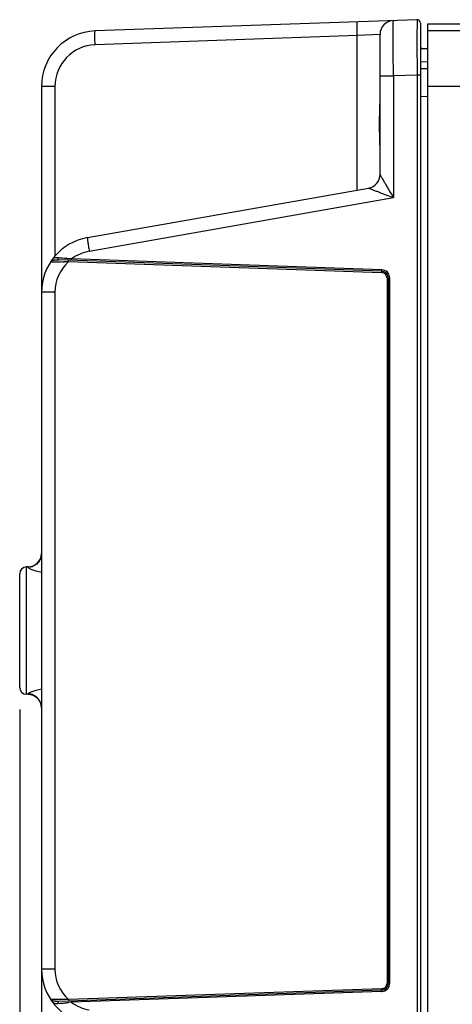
# Model space of a CAD drawing. Header units: inches. Extents: x 0 to 34, y 0 to 22.
# Tile 55 of 103: x 12.4 to 13.6, y 3.9 to 6.7. Entities that reach past the tile are written whole.
import ezdxf

# ---------------------------------------------------------------- set-up
doc = ezdxf.new("R2010")
doc.units = ezdxf.units.IN
doc.header["$LTSCALE"] = 1.87
doc.header["$MEASUREMENT"] = 0
doc.layers.get('0').update_dxf_attribs({"linetype": 'CONTINUOUS'})
doc.layers.add('DIMENSIONS', color=7, linetype='CONTINUOUS')
doc.styles.get("Standard").update_dxf_attribs({"font": 'txt', "width": 0.8})
doc.dimstyles.new('DIMSTYLE_1', dxfattribs={"dimtxt": 0.125, "dimasz": 0.18, "dimexe": 0.125, "dimexo": 0.0625, "dimgap": 0.0625, "dimtad": 0, "dimtih": 1, "dimtoh": 1, "dimzin": 4, "dimdsep": 46, "dimtxsty": 'STANDARD', "dimblk": '_FILLED', "dimblk1": '_FILLED', "dimblk2": '_FILLED', "dimcen": 0.09, "dimadec": 0, "dimazin": 0, "dimtp": 0.01, "dimtm": 0.01, "dimtfac": 1, "dimtofl": 0, "dimtmove": 0, "dimatfit": 3, "dimldrblk": '_FILLED', "dimfxl": 1, "dimtolj": 1, "dimtzin": 4, "dimarcsym": 0})

# ---------------------------------------------------------------- blocks, each defined once
blk = doc.blocks.new('_FILLED')
at = {"color": 0, "linetype": 'BYBLOCK'}
blk.add_solid([(0, 0), (-1, 0.174), (-1, -0.174)], dxfattribs=at)
blk = doc.blocks.new('*D14')
at = {"layer": 'DIMENSIONS', "color": 2, "linetype": 'CONTINUOUS'}
for p, q in [((15.2659, 3.9216), (15.2659, 2.3821)), ((12.4166, 3.3842), (12.4166, 2.3821)), ((12.4166, 2.5071), (13.2162, 2.5071)), ((15.2659, 2.5071), (14.4662, 2.5071))]:
    blk.add_line(p, q, dxfattribs=at)
at = {"layer": 'DIMENSIONS', "color": 2, "linetype": 'CONTINUOUS', "xscale": 0.18, "yscale": 0.18, "zscale": 0.18, "rotation": 180}
blk.add_blockref('_FILLED', (12.4166, 2.5071), dxfattribs=at)
at = {"layer": 'DIMENSIONS', "color": 2, "linetype": 'CONTINUOUS', "xscale": 0.18, "yscale": 0.18, "zscale": 0.18}
blk.add_blockref('_FILLED', (15.2659, 2.5071), dxfattribs=at)
at = {"layer": 'DIMENSIONS', "color": 2, "linetype": 'CONTINUOUS', "insert": (13.8412, 2.5696), "char_height": 0.125, "width": 1.125, "attachment_point": 2, "line_spacing_factor": 0.9}
blk.add_mtext('2.85{\\Ftxt.shx;\\W1.000000;\\H0.125000; }[72.4]', dxfattribs=at)
blk = doc.blocks.new('*D17')
at = {"layer": 'DIMENSIONS', "color": 2, "linetype": 'CONTINUOUS'}
for p, q in [((12.3546, 4.7681), (12.3546, 0.8821)), ((20.9956, 3.2946), (20.9956, 0.8821)), ((12.3546, 1.0071), (16.0001, 1.0071)), ((20.9956, 1.0071), (17.3501, 1.0071))]:
    blk.add_line(p, q, dxfattribs=at)
at = {"layer": 'DIMENSIONS', "color": 2, "linetype": 'CONTINUOUS', "xscale": 0.18, "yscale": 0.18, "zscale": 0.18, "rotation": 180}
blk.add_blockref('_FILLED', (12.3546, 1.0071), dxfattribs=at)
at = {"layer": 'DIMENSIONS', "color": 2, "linetype": 'CONTINUOUS', "xscale": 0.18, "yscale": 0.18, "zscale": 0.18}
blk.add_blockref('_FILLED', (20.9956, 1.0071), dxfattribs=at)
at = {"layer": 'DIMENSIONS', "color": 2, "linetype": 'CONTINUOUS', "insert": (16.6751, 1.0696), "char_height": 0.125, "width": 1.225, "attachment_point": 2, "line_spacing_factor": 0.9}
blk.add_mtext('8.64{\\Ftxt.shx;\\W1.000000;\\H0.125000; }[219.5]', dxfattribs=at)

msp = doc.modelspace()

# ---------------------------------------------------------------- linework, layer by layer
at = {"color": 7, "linetype": 'CONTINUOUS'}
for p, q in [((13.4822, 6.7257), (12.5686, 6.6938)), ((13.4822, 6.7257), (13.482, 6.6719)), ((13.4924, 6.7159), (13.4924, 3.2673)), ((13.5125, 3.2695), (13.5125, 6.7137)), ((13.5125, 6.7137), (20.8855, 6.7137)), ((13.3126, 6.6805), (12.5686, 6.6545)), ((13.3772, 6.6841), (13.3126, 6.6805)), ((13.3126, 6.2423), (13.3126, 6.6805)), ((13.3772, 6.2867), (13.3772, 6.6841)), ((14.069, 6.6939), (13.5125, 6.6939)), ((13.482, 6.6719), (13.482, 6.6665)), ((13.482, 6.6665), (13.4822, 6.5684)), ((13.4924, 6.6436), (13.5125, 6.6436)), ((13.4924, 6.6071), (13.5125, 6.6065)), ((13.4822, 6.5684), (13.4152, 6.566)), ((13.4822, 6.5684), (13.4822, 3.4148)), ((13.4924, 6.5684), (13.4822, 6.5684)), ((13.4924, 6.5874), (13.5125, 6.5869)), ((13.3772, 6.566), (13.4152, 6.566)), ((13.4152, 6.566), (13.4152, 6.2206)), ((12.4166, 6.5365), (12.4166, 3.4467)), ((12.4546, 6.5365), (12.4166, 6.5365)), ((12.4546, 6.5365), (12.4546, 6.0544)), ((14.1043, 6.5365), (13.5125, 6.5365)), ((13.4924, 6.5087), (13.5125, 6.5082)), ((12.5467, 6.1072), (13.3447, 6.2479)), ((12.5522, 6.0684), (13.4152, 6.2206)), ((12.4425, 6.0388), (12.4518, 6.0388)), ((12.4467, 6.0446), (12.4471, 6.0453)), ((13.3818, 6.0119), (12.4658, 6.0439)), ((12.4817, 6.0483), (12.4748, 6.0489)), ((12.4762, 6.0389), (12.4821, 6.0389)), ((12.489, 6.0477), (12.4817, 6.0483)), ((12.4927, 6.0391), (12.4927, 6.043)), ((12.4927, 6.0391), (13.3818, 6.008)), ((13.3818, 6.0159), (12.5018, 6.0466)), ((12.5018, 6.0427), (12.5018, 6.0466)), ((13.3818, 6.0159), (13.3818, 6.0119)), ((13.3818, 6.0119), (13.3818, 6.008)), ((13.397, 5.9923), (13.397, 3.9909)), ((13.397, 5.9923), (13.4046, 5.9923)), ((13.4008, 3.9909), (13.4008, 5.9923)), ((13.4046, 3.9909), (13.4046, 5.9923)), ((12.4546, 5.9521), (12.4166, 5.9521)), ((12.4546, 5.9521), (12.4546, 4.0311)), ((12.3786, 5.1724), (12.3736, 5.1723)), ((12.3736, 4.8109), (12.3736, 5.1723)), ((12.3786, 5.1712), (12.3786, 5.1724)), ((12.3546, 4.8306), (12.3546, 5.1526)), ((12.3786, 4.8108), (12.3736, 4.8109)), ((12.3786, 4.8108), (12.3786, 4.812)), ((12.4546, 4.0311), (12.4166, 4.0311)), ((13.3818, 3.9713), (12.4658, 3.9393)), ((13.3818, 3.9752), (12.4927, 3.9441)), ((13.3818, 3.9752), (13.3818, 3.9713)), ((13.3818, 3.9713), (13.3818, 3.9673)), ((13.4046, 3.9909), (13.397, 3.9909)), ((12.4434, 3.9444), (12.4425, 3.9445)), ((12.443, 3.9439), (12.4425, 3.9444)), ((12.4437, 3.9432), (12.443, 3.9439)), ((12.4731, 3.9443), (12.4434, 3.9444)), ((12.4463, 3.9416), (12.4437, 3.9432)), ((12.4927, 3.9441), (12.4927, 3.9402)), ((13.3818, 3.9673), (12.5018, 3.9366)), ((12.4466, 3.939), (12.4471, 3.9379)), ((12.4658, 3.9393), (12.4577, 3.9393)), ((12.5018, 3.9366), (12.4929, 3.9358)), ((12.5018, 3.9366), (12.5018, 3.9405))]:
    msp.add_line(p, q, dxfattribs=at)
for centre, radius, start, end in [((13.4166, 6.6841), 0.0394, 91.9961, 179.9999), ((13.4825, 6.7159), 0.00984, 0.0145, 91.9995), ((12.5741, 6.5365), 0.1575, 92, 180), ((12.5727, 6.5365), 0.1181, 92.0005, 179.9995), ((13.4993, 6.6515), 0.00787, 207.3556, 269.9989), ((13.3378, 6.2867), 0.0394, 280, 0.0001), ((13.3379, 6.2867), 0.0394, 280.0378, 359.9923), ((12.5741, 5.9521), 0.1575, 99.9917, 180), ((12.5727, 5.9521), 0.1181, 100.0006, 126.8747), ((12.4585, 6.0182), 0.0264, 116.8125, 117.5433), ((12.4602, 6.0147), 0.0302, 116.1195, 116.7703), ((12.4473, 9.5933), 3.5545, 270.0714, 270.4649), ((12.5727, 5.9521), 0.1181, 132.6087, 179.999), ((12.1871, 2.4989), 3.5616, 85.3663, 85.5456), ((12.4429, 9.9572), 3.9184, 270.5734, 270.7286), ((12.0613, 0.9958), 5.0699, 85.016, 85.1617), ((13.381, 5.9927), 0.0232, 85.8352, 87.9893), ((13.3811, 5.9923), 0.0197, 359.9992, 88), ((13.3809, 5.992), 0.0239, 66.2035, 85.7685), ((13.381, 5.9923), 0.0236, 21.8381, 66.1094), ((13.3812, 5.9922), 0.0158, 14.461, 30.0201), ((13.3812, 5.9923), 0.0158, 0.0282, 14.3963), ((13.3808, 5.9922), 0.0239, 1.8404, 21.7489), ((13.3815, 5.9923), 0.0231, 0.0023, 1.7636), ((12.3772, 5.2118), 0.0394, 272, 357.7832), ((12.3743, 5.1526), 0.0197, 92, 180), ((12.3743, 4.8306), 0.0197, 180, 268), ((12.3772, 4.7714), 0.0394, 2.2168, 88), ((12.5741, 4.0311), 0.1575, 180, 260), ((12.5727, 4.0311), 0.1181, 180.001, 227.3916), ((13.3811, 3.9909), 0.0197, 271.9914, 0.0008), ((13.3813, 3.991), 0.0158, 272.0279, 286.4972), ((13.3809, 3.9912), 0.0239, 274.2237, 293.7204), ((13.3813, 3.991), 0.0158, 286.5607, 302.0281), ((13.381, 3.9909), 0.0236, 293.8125, 338.0645), ((13.3808, 3.991), 0.0239, 338.1561, 358.1502), ((13.3815, 3.9909), 0.0231, 358.2283, 359.9977), ((12.4585, 3.9651), 0.0265, 242.4649, 243.2014), ((12.4606, 3.9693), 0.0311, 243.2573, 243.8844), ((12.4518, 3.9514), 0.0112, 243.8889, 247.8642), ((12.4528, 3.9538), 0.0138, 247.8478, 250.7874), ((12.4481, 0.5366), 3.4078, 89.4593, 89.5789), ((12.4436, 0.0866), 3.8578, 89.2706, 89.4562), ((13.381, 3.9905), 0.0232, 272.0105, 274.158), ((12.1341, 8.1508), 4.2302, 274.4698, 274.5936), ((12.1644, 7.768), 3.8462, 274.6, 274.7522), ((12.1267, 8.2203), 4.3001, 274.7528, 274.8849), ((12.5727, 4.0311), 0.1181, 233.1246, 259.9995)]:
    msp.add_arc(centre, radius, start, end, dxfattribs=at)
for points, knots in [([(13.3126, 6.6805), (13.3124, 6.6855), (13.3122, 6.6928), (13.3121, 6.702), (13.312, 6.7079), (13.3121, 6.7127), (13.3121, 6.716), (13.3123, 6.718), (13.3124, 6.719), (13.3124, 6.7195), (13.3125, 6.7198), (13.3126, 6.7198)], [0, 0, 0, 0, 0.381918, 0.554511, 0.70568, 0.829768, 0.922221, 0.955324, 0.979311, 0.994089, 1, 1, 1, 1]), ([(13.4152, 6.566), (13.4151, 6.5763), (13.415, 6.5963), (13.4148, 6.6255), (13.4147, 6.6523), (13.4146, 6.6728), (13.4146, 6.6873), (13.4147, 6.6965), (13.4147, 6.7044), (13.4148, 6.7109), (13.4148, 6.7156), (13.4149, 6.7186), (13.415, 6.7203), (13.415, 6.7215), (13.415, 6.7226), (13.4152, 6.723), (13.4151, 6.7234), (13.4152, 6.7234)], [0, 0, 0, 0, 0.195034, 0.382617, 0.555453, 0.706967, 0.772862, 0.831306, 0.881754, 0.92371, 0.956774, 0.969874, 0.980635, 0.989034, 0.99506, 0.998707, 1, 1, 1, 1]), ([(12.5686, 6.6545), (12.5684, 6.6595), (12.5682, 6.6668), (12.568, 6.6761), (12.568, 6.6819), (12.568, 6.6868), (12.5681, 6.6901), (12.5682, 6.692), (12.5683, 6.693), (12.5684, 6.6935), (12.5685, 6.6938), (12.5686, 6.6938)], [0, 0, 0, 0, 0.381918, 0.554511, 0.70568, 0.829768, 0.922221, 0.955324, 0.979311, 0.994089, 1, 1, 1, 1]), ([(13.3772, 6.3557), (13.3772, 6.3677), (13.3764, 6.392), (13.3756, 6.4286), (13.3764, 6.4652), (13.3772, 6.4895), (13.3772, 6.5015)], [0, 0, 0, 0, 0.24609, 0.499987, 0.753897, 1, 1, 1, 1]), ([(13.3772, 6.2867), (13.3772, 6.2863), (13.3779, 6.2852), (13.3788, 6.2832), (13.3805, 6.2802), (13.3825, 6.2767), (13.3847, 6.2727), (13.388, 6.267), (13.3924, 6.2594), (13.3979, 6.25), (13.4055, 6.237), (13.4113, 6.2272), (13.4152, 6.2206)], [0, 0, 0, 0, 0.0144, 0.046666, 0.091924, 0.146029, 0.206156, 0.270482, 0.40738, 0.551108, 0.698818, 1, 1, 1, 1]), ([(13.3447, 6.2479), (13.345, 6.2477), (13.3461, 6.2474), (13.3481, 6.2464), (13.3512, 6.2453), (13.3564, 6.2432), (13.3638, 6.2403), (13.3733, 6.2366), (13.3834, 6.2328), (13.3974, 6.2274), (13.4081, 6.2233), (13.4152, 6.2206)], [0, 0, 0, 0, 0.013256, 0.044714, 0.089402, 0.143133, 0.267278, 0.404296, 0.548456, 0.696848, 1, 1, 1, 1]), ([(13.3447, 6.2479), (13.3447, 6.2479), (13.3447, 6.2479), (13.3447, 6.2479), (13.3447, 6.2479)], [0, 0, 0, 0, 0.48573, 1, 1, 1, 1]), ([(12.5467, 6.1072), (12.5466, 6.1072), (12.5466, 6.1068), (12.5466, 6.1063), (12.5466, 6.1054), (12.5468, 6.1034), (12.5472, 6.1002), (12.5478, 6.0954), (12.5487, 6.0896), (12.5501, 6.0805), (12.5513, 6.0734), (12.5522, 6.0684)], [0, 0, 0, 0, 0.005881, 0.020631, 0.044585, 0.077647, 0.170002, 0.293993, 0.445099, 0.617699, 1, 1, 1, 1]), ([(12.4425, 6.0388), (12.4427, 6.039), (12.4437, 6.0402), (12.4451, 6.041), (12.4463, 6.0415)], [0, 0, 0, 0, 0.183622, 1, 1, 1, 1]), ([(12.4469, 6.0419), (12.4471, 6.042), (12.4483, 6.0425), (12.4496, 6.0429), (12.4506, 6.0431)], [0, 0, 0, 0, 0.229513, 1, 1, 1, 1]), ([(12.4637, 6.0498), (12.4619, 6.0499), (12.4584, 6.05), (12.4537, 6.0495), (12.4497, 6.0481), (12.4478, 6.0463), (12.4471, 6.0453)], [0, 0, 0, 0, 0.311226, 0.57369, 0.794356, 1, 1, 1, 1]), ([(12.4506, 6.0431), (12.4511, 6.0432), (12.4531, 6.0436), (12.4551, 6.0438), (12.4567, 6.0439)], [0, 0, 0, 0, 0.227631, 1, 1, 1, 1]), ([(12.4567, 6.0439), (12.4574, 6.0439), (12.4605, 6.044), (12.4635, 6.044), (12.4658, 6.0439)], [0, 0, 0, 0, 0.232107, 1, 1, 1, 1]), ([(12.4658, 6.0439), (12.4648, 6.044), (12.4631, 6.0462), (12.4633, 6.0486), (12.4637, 6.0498)], [0, 0, 0, 0, 0.429475, 1, 1, 1, 1]), ([(12.4166, 5.2102), (12.4166, 5.2053), (12.4146, 5.1952), (12.4062, 5.1824), (12.3936, 5.1736), (12.3836, 5.1713), (12.3786, 5.1712)], [0, 0, 0, 0, 0.249209, 0.498874, 0.749194, 1, 1, 1, 1]), ([(12.4166, 5.1568), (12.4116, 5.1578), (12.4025, 5.1599), (12.392, 5.1634), (12.3853, 5.1663), (12.3818, 5.1681), (12.3796, 5.1695), (12.3786, 5.1707), (12.3786, 5.1712)], [0, 0, 0, 0, 0.370547, 0.679689, 0.802458, 0.898626, 0.964443, 1, 1, 1, 1]), ([(12.3786, 4.812), (12.3786, 4.8125), (12.3796, 4.8137), (12.3818, 4.8151), (12.3853, 4.8169), (12.392, 4.8198), (12.4025, 4.8233), (12.4116, 4.8254), (12.4166, 4.8264)], [0, 0, 0, 0, 0.035556, 0.101376, 0.197533, 0.320283, 0.629404, 1, 1, 1, 1]), ([(12.4166, 4.7729), (12.4166, 4.7779), (12.4146, 4.788), (12.4062, 4.8008), (12.3936, 4.8096), (12.3836, 4.8118), (12.3786, 4.812)], [0, 0, 0, 0, 0.249208, 0.498873, 0.749194, 1, 1, 1, 1]), ([(12.4577, 3.9393), (12.4568, 3.9393), (12.4536, 3.9395), (12.4504, 3.94), (12.4482, 3.9408)], [0, 0, 0, 0, 0.28787, 1, 1, 1, 1]), ([(12.4511, 3.9347), (12.4519, 3.9343), (12.456, 3.9331), (12.4604, 3.9332), (12.4637, 3.9334)], [0, 0, 0, 0, 0.209635, 1, 1, 1, 1]), ([(12.4637, 3.9334), (12.4633, 3.9346), (12.4631, 3.937), (12.4648, 3.9392), (12.4658, 3.9393)], [0, 0, 0, 0, 0.570531, 1, 1, 1, 1])]:
    msp.add_open_spline(points, degree=3, knots=knots, dxfattribs=at)
for points in [[(12.4469, 6.0419), (12.4465, 6.0427), (12.4464, 6.0437), (12.4467, 6.0446)], [(13.3898, 6.0055), (13.3874, 6.007), (13.3846, 6.0079), (13.3818, 6.008)], [(13.3949, 6.0002), (13.3937, 6.0023), (13.3919, 6.0042), (13.3898, 6.0055)], [(13.3896, 3.9776), (13.3917, 3.9789), (13.3936, 3.9807), (13.3948, 3.9829)], [(13.3948, 3.9829), (13.3962, 3.9853), (13.397, 3.9881), (13.397, 3.9909)], [(12.4469, 3.9413), (12.4465, 3.9406), (12.4464, 3.9397), (12.4466, 3.939)], [(12.4471, 3.9379), (12.4481, 3.9365), (12.4495, 3.9354), (12.4511, 3.9347)]]:
    msp.add_open_spline(points, degree=3, dxfattribs=at)

# ---------------------------------------------------------------- dimensions: what is measured, and where the dimension line sits
at = {"layer": 'DIMENSIONS', "color": 2, "linetype": 'CONTINUOUS'}
for base, p1, p2, picture, middle in [((20.9956, 1.0071), (12.3546, 4.8306), (20.9956, 3.3571), '*D17', (16.6751, 1.0071)), ((15.2659, 2.5071), (12.4166, 3.4467), (15.2659, 3.9841), '*D14', (13.8412, 2.5071))]:
    dim = msp.add_linear_dim(base=base, p1=p1, p2=p2, dimstyle='DIMSTYLE_1', dxfattribs=at)
    dim.commit()
    dim.dimension.update_dxf_attribs({"geometry": picture, "text_midpoint": middle, "dimtype": 160})

doc.saveas('drawing.dxf')
